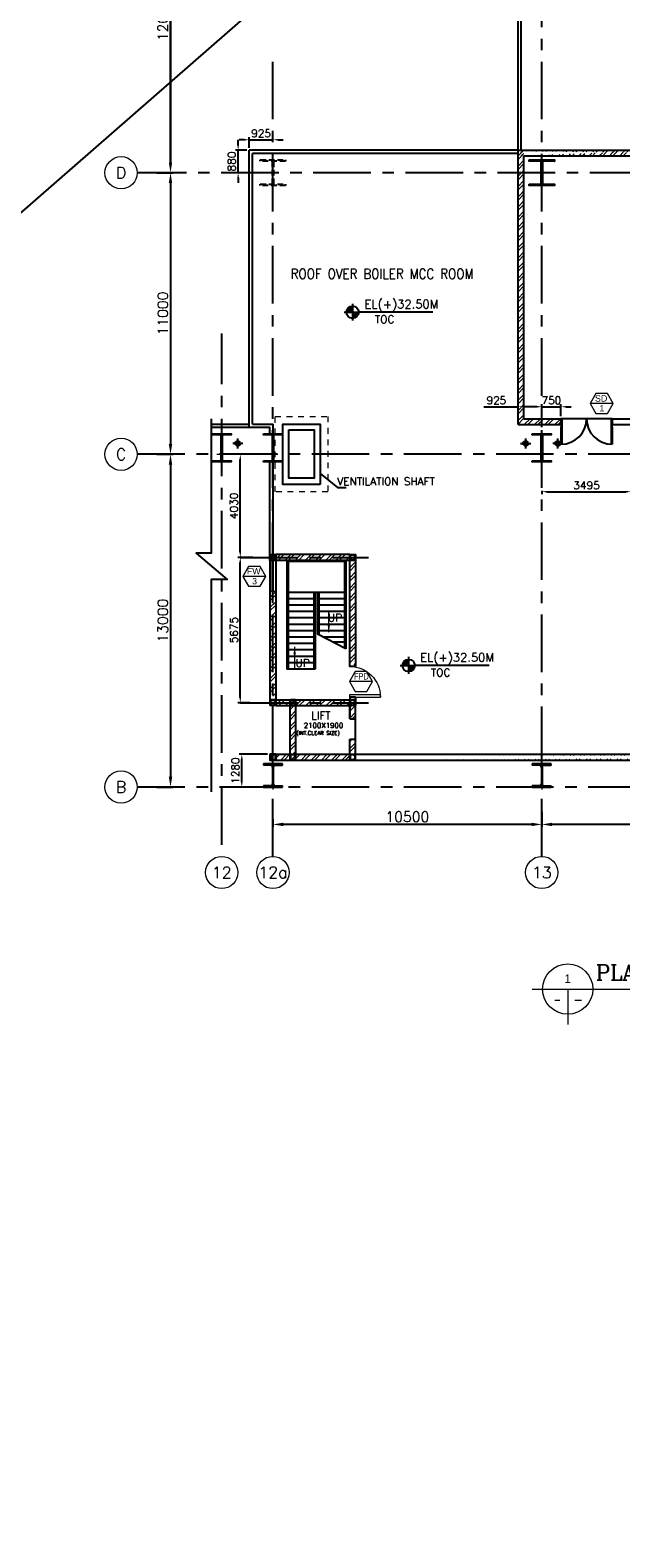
# Model space of a CAD drawing. Header units: inches. Extents: x 0 to 1544102, y -487208 to 23144100.
# Tile 74 of 256: x 518232 to 541301, y -305438 to -246529. Entities that reach past the tile are written whole.
import ezdxf
from ezdxf.enums import TextEntityAlignment as Align

# ---------------------------------------------------------------- set-up
doc = ezdxf.new("R2010")
doc.units = ezdxf.units.IN
doc.header["$LTSCALE"] = 1800
doc.header["$MEASUREMENT"] = 0
for name, pattern in [('CENTER', [2, 1.25, -0.25, 0.25, -0.25]), ('CENTER2', [1.125, 0.75, -0.125, 0.125, -0.125]), ('HIDDEN2', [0.1875, 0.125, -0.0625]), ('HIDDENS', [0.25, 0.125, -0.125])]:
    doc.linetypes.add(name, pattern=pattern)
doc.layers.get('0').update_dxf_attribs({"color": 253, "lineweight": 9})
for name, color, linetype in [('1', 7, 'Continuous'), ('COL', 1, 'Continuous'), ('CONCRETE', 145, 'Continuous'), ('GRID', 251, 'CENTER'), ('RAIN WATER', 6, 'Continuous'), ('REV3', 2, 'Continuous'), ('STAIR', 2, 'Continuous'), ('TEXT', 3, 'Continuous'), ('WALL', 6, 'Continuous'), ('WALL1', 6, 'Continuous')]:
    doc.layers.add(name, color=color, linetype=linetype)
for name, color, linetype, lineweight in [('2CON', 1, 'Continuous', 13), ('A-CUT OUT', 3, 'Continuous', 30), ('A-DOOR', 31, 'Continuous', 9), ('A-WIN TAG', 3, 'Continuous', 13), ('A-WIN TAG TEXT', 3, 'Continuous', 13), ('CEN', 2, 'CENTER', 15), ('CL', 8, 'CENTER', 15), ('DIM', 4, 'Continuous', 18), ('dimension line', 4, 'Continuous', 18), ('LEADER', 4, 'Continuous', 15), ('TIT', 4, 'Continuous', 13), ('WALL HATCH', 251, 'Continuous', 13), ('WINDOW', 3, 'Continuous', 13)]:
    doc.layers.add(name, color=color, linetype=linetype, lineweight=lineweight)
doc.styles.add('ARCHITECTURE', font='stylu.ttf')
doc.styles.add('COMPLEX', font='complex')
doc.styles.add('ROAMNS', font='ROMANS.shx')
doc.styles.add('ROMANC', font='ROMANC.SHX')
doc.styles.add('ROMANS', font='romans.shx')
doc.styles.add('SIMPLEX-25', font='simplex.shx')
doc.styles.get("Standard").update_dxf_attribs({"font": 'arial.ttf'})
doc.linetypes.add('FENCELINE1', pattern='A,0.25,-0.1,[133,ltypeshp.shx,S=0.1,R=0,X=-0.1,Y=0],-0.1,1', length=1.45)
doc.dimstyles.new('270-TA-100', dxfattribs={"dimscale": 150, "dimtxt": 400, "dimasz": 2, "dimexe": 0.75, "dimexo": 1, "dimgap": 1, "dimtad": 1, "dimdec": 0, "dimzin": 12, "dimdsep": 46, "dimtxsty": 'ROMANS', "dimcen": 0, "dimclrd": 256, "dimclre": 256, "dimclrt": 6, "dimadec": 1, "dimazin": 3, "dimtfac": 1, "dimtdec": 0, "dimtix": 1, "dimtmove": 2, "dimatfit": 0, "dimfxl": 1.25, "dimarcsym": 2})
doc.dimstyles.new('DIM INT 1', dxfattribs={"dimtxt": 300, "dimasz": 200, "dimexe": 100, "dimexo": 100, "dimgap": 100, "dimtad": 1, "dimdec": 0, "dimzin": 13, "dimdsep": 46, "dimlunit": 5, "dimtxsty": 'ROAMNS', "dimblk1": 'CLOSEDBLANK', "dimcen": 0.09, "dimclrd": 9, "dimclre": 9, "dimclrt": 4, "dimadec": 0, "dimazin": 0, "dimtfac": 1, "dimtdec": 0, "dimtix": 1, "dimtmove": 2, "dimatfit": 3, "dimfxl": 1, "dimtolj": 1, "dimtzin": 13, "dimarcsym": 0})
doc.dimstyles.new('DIM100 x2', dxfattribs={"dimscale": 0, "dimtxt": 400, "dimasz": 400, "dimexe": 100, "dimexo": 100, "dimgap": 100, "dimtad": 1, "dimdec": 0, "dimzin": 13, "dimdsep": 46, "dimtxsty": 'ROMANS', "dimblk2": 'OBLIQUE', "dimcen": 100, "dimdle": 100, "dimclrd": 9, "dimclre": 9, "dimclrt": 4, "dimadec": 0, "dimazin": 0, "dimtfac": 1.1, "dimtdec": 0, "dimtix": 1, "dimtmove": 2, "dimatfit": 3, "dimfxl": 1, "dimtolj": 1, "dimtzin": 13, "dimarcsym": 0})
pattern_1 = [(45, (-441058.83, -169272.05), (-198.87378, 198.87378), []), (45, (-440926.25, -169272.05), (-198.87378, 198.87378), [])]

# ---------------------------------------------------------------- blocks, each defined once
blk = doc.blocks.new('*D244')
at = {"layer": 'dimension line', "color": 9, "lineweight": -2, "transparency": 16777216}
for p, q in [((538214, -277071), (538214, -277663)), ((548714, -277181), (548714, -277663)), ((548314, -277563), (538614, -277563))]:
    blk.add_line(p, q, dxfattribs=at)
at = {"layer": 'dimension line', "color": 9, "transparency": 16777216}
for points in [[(538614, -277496), (538614, -277629), (538214, -277563)], [(548314, -277496), (548314, -277629), (548714, -277563)]]:
    blk.add_solid(points, dxfattribs=at)
at = {"layer": 'dimension line', "color": 4, "transparency": 16777216, "insert": (543464, -277263), "char_height": 400, "attachment_point": 5, "style": 'ROMANS'}
blk.add_mtext('\\A1;10500', dxfattribs=at)
blk = doc.blocks.new('_Oblique')
at = {"color": 0, "linetype": 'ByBlock', "lineweight": -2}
blk.add_line((-0.5, -0.5), (0.5, 0.5), dxfattribs=at)
blk = doc.blocks.new('*D246')
at = {"layer": 'dimension line', "color": 9, "lineweight": -2, "transparency": 16777216}
for p, q in [((527714, -277361), (527714, -277663)), ((538214, -277181), (538214, -277663)), ((537814, -277563), (528114, -277563))]:
    blk.add_line(p, q, dxfattribs=at)
at = {"layer": 'dimension line', "color": 9, "transparency": 16777216}
for points in [[(528114, -277496), (528114, -277629), (527714, -277563)], [(537814, -277496), (537814, -277629), (538214, -277563)]]:
    blk.add_solid(points, dxfattribs=at)
at = {"layer": 'dimension line', "color": 4, "transparency": 16777216, "insert": (532964, -277263), "char_height": 400, "attachment_point": 5, "style": 'ROMANS'}
blk.add_mtext('\\A1;10500', dxfattribs=at)
blk = doc.blocks.new('D E F G-ROW COLUMN UNIT2')
at = {"layer": 'COL'}
h = blk.add_hatch(dxfattribs=at)
h.set_pattern_fill('ANSI31', color=256, scale=200, angle=180, style=0)
h.set_pattern_definition([(225, (-557328.912, -127499.994), (17.6776695, -17.6776695), [])])
h.paths.add_polyline_path([(495, 500), (0, 500), (0, 446), (22, 450), (495, 450)])
h.paths.add_polyline_path([(0, 500), (-495, 500), (-495, 450), (0, 450)])
h.paths.add_polyline_path([(0, 450), (-22, 450), (-22, 0), (0, 0)])
h.paths.add_polyline_path([(22, 450), (0, 450), (0, 0), (22, 0)])
h.paths.add_polyline_path([(0, 0), (-22, 0), (-22, -450), (0, -450)])
h.paths.add_polyline_path([(22, 0), (0, 0), (0, -450), (22, -450)])
h.paths.add_polyline_path([(0, -450), (0, -500), (-495, -500), (-495, -450)])
h.paths.add_polyline_path([(495, -450), (0, -450), (0, -500), (495, -500)])
at = {"layer": 'CEN'}
for p, q in [((192, 0), (-192, 0)), ((0, -500), (0, 500))]:
    blk.add_line(p, q, dxfattribs=at)
at = {"layer": 'COL'}
for points in [[(-495, 500), (495, 500), (495, 450), (-495, 450)], [(-22, 450), (22, 450), (22, -450), (-22, -450)], [(-495, -450), (495, -450), (495, -500), (-495, -500)]]:
    blk.add_lwpolyline(points, close=True, dxfattribs=at)
blk = doc.blocks.new('*D652')
at = {"layer": 'dimension line', "color": 9, "lineweight": -2, "transparency": 16777216}
for p, q in [((523183, -240101), (523813, -240101)), ((523713, -251701), (523713, -240501)), ((523183, -252101), (523813, -252101))]:
    blk.add_line(p, q, dxfattribs=at)
at = {"layer": 'dimension line', "color": 9, "transparency": 16777216}
for points in [[(523646, -240501), (523780, -240501), (523713, -240101)], [(523646, -251701), (523780, -251701), (523713, -252101)]]:
    blk.add_solid(points, dxfattribs=at)
at = {"layer": 'dimension line', "color": 4, "transparency": 16777216, "insert": (523413, -246101), "char_height": 400, "attachment_point": 5, "rotation": 90, "style": 'ROMANS'}
blk.add_mtext('\\A1;12000', dxfattribs=at)
blk = doc.blocks.new('PL-FFL2')
at = {"layer": 'A-CUT OUT'}
h = blk.add_hatch(color=7, dxfattribs=at)
h.paths.add_polyline_path([(3.09, 1.96, 0.414214), (1.09, -0.04), (3.09, -0.04)])
h.paths.add_polyline_path([(5.09, -0.04), (3.09, -0.04), (3.09, -2.04, 0.414214)])
at = {"color": 1, "linetype": 'Continuous'}
for p, q in [((3.09, 2.74), (3.09, -2.74)), ((29.24, 0), (4.78, 0)), ((4.78, 0), (5.09, 0)), ((0.31, -0.04), (5.09, -0.04))]:
    blk.add_line(p, q, dxfattribs=at)
blk.add_circle((3.09, -0.04), 2, dxfattribs=at)
at = {"color": 4, "linetype": 'Continuous'}
blk.add_attdef('EL(+)', text='', height=2.75, dxfattribs=at).set_placement((18.98, 2.4), align=Align.MIDDLE)
at = {"color": 3, "linetype": 'Continuous'}
blk.add_attdef('XXX', text='', height=2.5, dxfattribs=at).set_placement((18.44, -3.52), align=Align.MIDDLE)
blk = doc.blocks.new('*D655')
at = {"layer": 'dimension line', "color": 9, "lineweight": -2, "transparency": 16777216}
for p, q in [((523183, -220101), (523813, -220101)), ((523713, -220501), (523713, -251701)), ((523395, -252101), (523813, -252101))]:
    blk.add_line(p, q, dxfattribs=at)
at = {"layer": 'dimension line', "color": 9, "transparency": 16777216}
for points in [[(523646, -220501), (523780, -220501), (523713, -220101)], [(523646, -251701), (523780, -251701), (523713, -252101)]]:
    blk.add_solid(points, dxfattribs=at)
at = {"layer": 'dimension line', "color": 4, "transparency": 16777216, "insert": (523413, -236101), "char_height": 400, "attachment_point": 5, "rotation": 90, "style": 'ROMANS'}
blk.add_mtext('\\A1;32000', dxfattribs=at)
blk = doc.blocks.new('*D656')
at = {"layer": 'dimension line', "color": 9, "lineweight": -2, "transparency": 16777216}
for p, q in [((523395, -252101), (523813, -252101)), ((523713, -252501), (523713, -262701)), ((523184, -263101), (523813, -263101))]:
    blk.add_line(p, q, dxfattribs=at)
at = {"layer": 'dimension line', "color": 9, "transparency": 16777216}
for points in [[(523646, -252501), (523780, -252501), (523713, -252101)], [(523646, -262701), (523780, -262701), (523713, -263101)]]:
    blk.add_solid(points, dxfattribs=at)
at = {"layer": 'dimension line', "color": 4, "transparency": 16777216, "insert": (523413, -257601), "char_height": 400, "attachment_point": 5, "rotation": 90, "style": 'ROMANS'}
blk.add_mtext('\\A1;11000', dxfattribs=at)
blk = doc.blocks.new('*D657')
at = {"layer": 'dimension line', "color": 9, "lineweight": -2, "transparency": 16777216}
for p, q in [((523184, -263101), (523813, -263101)), ((523713, -263501), (523713, -275701)), ((523184, -276101), (523813, -276101))]:
    blk.add_line(p, q, dxfattribs=at)
at = {"layer": 'dimension line', "color": 9, "transparency": 16777216}
for points in [[(523646, -263501), (523780, -263501), (523713, -263101)], [(523646, -275701), (523780, -275701), (523713, -276101)]]:
    blk.add_solid(points, dxfattribs=at)
at = {"layer": 'dimension line', "color": 4, "transparency": 16777216, "insert": (523413, -269601), "char_height": 400, "attachment_point": 5, "rotation": 90, "style": 'ROMANS'}
blk.add_mtext('\\A1;13000', dxfattribs=at)
blk = doc.blocks.new('GRD')
at = {"layer": 'CL', "linetype": 'Continuous'}
blk.add_circle((0, 419.99985), 419.99985, dxfattribs=at)
at = {"layer": 'CL', "color": 4, "style": 'COMPLEX'}
blk.add_attdef('GRD', text='', height=300, dxfattribs=at).set_placement((0, 419.99985), align=Align.MIDDLE)
blk = doc.blocks.new('M_Fire Door Single - 1200 x 2100mm FPD1-Level 1')
at = {"layer": 'A-DOOR'}
for p, q in [((500, -115), (500, -1315)), ((600, -115), (500, -115)), ((600, -115), (600, -1315)), ((600, -1315), (500, -1315))]:
    blk.add_line(p, q, dxfattribs=at)
blk.add_arc((600, -115), 1200, 180, 270, dxfattribs=at)
blk = doc.blocks.new('Stub column')
at = {"layer": 'COL', "linetype": 'ByBlock'}
for p, q in [((-108, 90), (-108, -90)), ((-108, 90), (-100, 90)), ((-108, 90), (-100, 90)), ((-108, 90), (-108, -90)), ((-25, 100), (-100, 100)), ((-100, 100), (-100, -100)), ((-100, 100), (-100, -100)), ((-25, 100), (-100, 100)), ((90, 108), (-90, 108)), ((-90, 100), (-90, 108)), ((-90, 100), (-90, 108)), ((-25, 100), (100, 100)), ((90, 100), (90, 108)), ((100, 100), (100, -100)), ((108, 90), (100, 90)), ((108, 90), (108, -90)), ((-108, -90), (-100, -90)), ((-108, -90), (-100, -90)), ((-100, -100), (-25, -100)), ((-100, -100), (-25, -100)), ((-90, -100), (-90, -108)), ((-90, -100), (-90, -108)), ((90, -108), (-90, -108)), ((100, -100), (-25, -100)), ((90, -100), (90, -108)), ((108, -90), (100, -90))]:
    blk.add_line(p, q, dxfattribs=at)
for points in [[(-25, -100), (-25, -97, 0.401544), (-31, -91), (-88, -88, -0.401544), (-94, -82), (-94, 82, -0.401544), (-88, 88), (-31, 91, 0.401544), (-25, 97), (-25, 100)], [(-25, -100), (-25, -97, 0.401544), (-31, -91), (-88, -88, -0.401544), (-94, -82), (-94, 82, -0.401544), (-88, 88), (-31, 91, 0.401544), (-25, 97), (-25, 100)], [(25, -100), (25, -97, -0.401544), (31, -91), (88, -88, 0.401544), (94, -82), (94, 82, 0.401544), (88, 88), (31, 91, -0.401544), (25, 97), (25, 100)]]:
    blk.add_lwpolyline(points, format="xyb", dxfattribs=at)
blk = doc.blocks.new('*D699')
at = {"layer": 'DIM', "color": 9, "lineweight": -2, "transparency": 16777216}
for p, q in [((526929, -267131), (526339, -267131)), ((526439, -272606), (526439, -267331)), ((526813, -272806), (526339, -272806))]:
    blk.add_line(p, q, dxfattribs=at)
at = {"layer": 'DIM', "color": 9, "transparency": 16777216}
for points in [[(526405, -267331), (526472, -267331), (526439, -267131)], [(526405, -272606), (526472, -272606), (526439, -272806)]]:
    blk.add_solid(points, dxfattribs=at)
at = {"layer": 'DIM', "color": 4, "transparency": 16777216, "insert": (526189, -269969), "char_height": 300, "attachment_point": 5, "rotation": 90, "style": 'ROAMNS'}
blk.add_mtext('\\A1;5675', dxfattribs=at)
blk = doc.blocks.new('_ClosedBlank')
at = {"color": 0, "linetype": 'ByBlock', "lineweight": -2}
for p, q in [((-1, 0.17), (0, 0)), ((-1, 0.17), (-1, -0.17)), ((0, 0), (-1, -0.17))]:
    blk.add_line(p, q, dxfattribs=at)
blk = doc.blocks.new('*D700')
at = {"layer": 'DIM', "color": 9, "lineweight": -2, "transparency": 16777216}
for p, q in [((526838, -263101), (526339, -263101)), ((526439, -266931), (526439, -263301)), ((526929, -267131), (526339, -267131))]:
    blk.add_line(p, q, dxfattribs=at)
at = {"layer": 'DIM', "color": 9, "transparency": 16777216}
for points in [[(526405, -263301), (526472, -263301), (526439, -263101)], [(526405, -266931), (526472, -266931), (526439, -267131)]]:
    blk.add_solid(points, dxfattribs=at)
at = {"layer": 'DIM', "color": 4, "transparency": 16777216, "insert": (526189, -265116), "char_height": 300, "attachment_point": 5, "rotation": 90, "style": 'ROAMNS'}
blk.add_mtext('\\A1;4030', dxfattribs=at)
blk = doc.blocks.new('*D709')
at = {"layer": 'DIM', "color": 9, "lineweight": -2, "transparency": 16777216}
for p, q in [((526355, -251021), (526355, -250821)), ((526689, -251221), (526255, -251221)), ((526355, -252101), (526355, -251221)), ((526689, -252101), (526255, -252101)), ((526355, -252301), (526355, -252501))]:
    blk.add_line(p, q, dxfattribs=at)
at = {"layer": 'DIM', "color": 9, "transparency": 16777216}
for points in [[(526322, -251021), (526388, -251021), (526355, -251221)], [(526322, -252301), (526388, -252301), (526355, -252101)]]:
    blk.add_solid(points, dxfattribs=at)
at = {"layer": 'DIM', "color": 4, "transparency": 16777216, "insert": (526105, -251661), "char_height": 300, "attachment_point": 5, "rotation": 90, "style": 'ROAMNS'}
blk.add_mtext('\\A1;880', dxfattribs=at)
blk = doc.blocks.new('*D712')
at = {"layer": 'DIM', "color": 9, "lineweight": -2, "transparency": 16777216}
for p, q in [((526589, -250812), (526389, -250812)), ((526789, -251121), (526789, -250712)), ((526789, -250812), (527714, -250812)), ((527714, -250826), (527714, -250712)), ((527914, -250812), (528114, -250812))]:
    blk.add_line(p, q, dxfattribs=at)
at = {"layer": 'DIM', "color": 9, "transparency": 16777216}
for points in [[(526589, -250779), (526589, -250846), (526789, -250812)], [(527914, -250779), (527914, -250846), (527714, -250812)]]:
    blk.add_solid(points, dxfattribs=at)
at = {"layer": 'DIM', "color": 4, "transparency": 16777216, "insert": (527251, -250562), "char_height": 300, "attachment_point": 5, "style": 'ROAMNS'}
blk.add_mtext('\\A1;925', dxfattribs=at)
blk = doc.blocks.new('B-ROW COLUMN (ABOVE 27.6M)')
at = {"layer": 'COL', "linetype": 'Continuous'}
h = blk.add_hatch(dxfattribs=at)
h.set_pattern_fill('ANSI31', color=256, scale=100, style=0)
h.set_pattern_definition([(45, (-1203962.571, 168010.577), (-8.83883476, 8.83883476), [])])
h.paths.add_polyline_path([(13, 500), (0, 500), (0, 150), (13, 150)])
h.paths.add_polyline_path([(0, 500), (-13, 500), (-13, 150), (0, 150)])
h.paths.add_polyline_path([(-370, 900), (-370, 852), (-89, 852), (-87, 852), (-85, 852), (-83, 852), (-82, 852), (-80, 851), (-78, 851), (-76, 851), (-74, 851), (-72, 850), (-71, 850), (-69, 849), (-67, 849), (-65, 848), (-64, 848), (-62, 847), (-60, 846), (-58, 846), (-57, 845), (-55, 844), (-53, 843), (-52, 842), (-50, 841), (-49, 840), (-47, 839), (-46, 838), (-44, 837), (-43, 836), (-41, 835), (-40, 834), (-38, 832), (-37, 831), (-36, 830), (-34, 829), (-33, 827), (-32, 826), (-31, 824), (-29, 823), (-28, 821), (-27, 820), (-26, 818), (-25, 817), (-24, 815), (-23, 814), (-22, 812), (-22, 810), (-21, 809), (-20, 807), (-19, 805), (-19, 804), (-18, 802), (-17, 800), (-17, 798), (-16, 797), (-16, 795), (-15, 793), (-15, 791), (-15, 789), (-14, 788), (-14, 786), (-14, 784), (-14, 782), (-14, 780), (-14, 778), (-13, 776), (-13, 500), (0, 500), (0, 900)])
h.paths.add_polyline_path([(370, 852), (370, 900), (0, 900), (0, 500), (13, 500), (13, 776), (14, 778), (14, 780), (14, 782), (14, 784), (14, 786), (14, 788), (15, 789), (15, 791), (15, 793), (16, 795), (16, 797), (17, 798), (17, 800), (18, 802), (19, 804), (19, 805), (20, 807), (21, 809), (22, 810), (22, 812), (23, 814), (24, 815), (25, 817), (26, 818), (27, 820), (28, 821), (29, 823), (31, 824), (32, 826), (33, 827), (34, 829), (36, 830), (37, 831), (38, 832), (40, 834), (41, 835), (43, 836), (44, 837), (46, 838), (47, 839), (49, 840), (50, 841), (52, 842), (53, 843), (55, 844), (57, 845), (58, 846), (60, 846), (62, 847), (64, 848), (65, 848), (67, 849), (69, 849), (71, 850), (72, 850), (74, 851), (76, 851), (78, 851), (80, 851), (82, 852), (83, 852), (85, 852), (87, 852), (89, 852)])
h.paths.add_polyline_path([(370, 0), (370, 48), (89, 48), (87, 48), (85, 48), (83, 48), (82, 48), (80, 49), (78, 49), (76, 49), (74, 49), (72, 50), (71, 50), (69, 51), (67, 51), (65, 52), (64, 52), (62, 53), (60, 54), (58, 54), (57, 55), (55, 56), (53, 57), (52, 58), (50, 59), (49, 60), (47, 61), (46, 62), (44, 63), (43, 64), (41, 65), (40, 66), (38, 68), (37, 69), (36, 70), (34, 71), (33, 73), (32, 74), (31, 76), (29, 77), (28, 79), (27, 80), (26, 82), (25, 83), (24, 85), (23, 86), (22, 88), (22, 90), (21, 91), (20, 93), (19, 95), (19, 96), (18, 98), (17, 100), (17, 102), (16, 103), (16, 105), (15, 107), (15, 109), (15, 111), (14, 112), (14, 114), (14, 116), (14, 118), (14, 120), (14, 122), (13, 124), (13, 150), (0, 150), (0, 0)])
h.paths.add_polyline_path([(-370, 48), (-370, 0), (0, 0), (0, 150), (-13, 150), (-13, 124), (-14, 122), (-14, 120), (-14, 118), (-14, 116), (-14, 114), (-14, 112), (-15, 111), (-15, 109), (-15, 107), (-16, 105), (-16, 103), (-17, 102), (-17, 100), (-18, 98), (-19, 96), (-19, 95), (-20, 93), (-21, 91), (-22, 90), (-22, 88), (-23, 86), (-24, 85), (-25, 83), (-26, 82), (-27, 80), (-28, 79), (-29, 77), (-31, 76), (-32, 74), (-33, 73), (-34, 71), (-36, 70), (-37, 69), (-38, 68), (-40, 66), (-41, 65), (-43, 64), (-44, 63), (-46, 62), (-47, 61), (-49, 60), (-50, 59), (-52, 58), (-53, 57), (-55, 56), (-57, 55), (-58, 54), (-60, 54), (-62, 53), (-64, 52), (-65, 52), (-67, 51), (-69, 51), (-71, 50), (-72, 50), (-74, 49), (-76, 49), (-78, 49), (-80, 49), (-82, 48), (-83, 48), (-85, 48), (-87, 48), (-89, 48)])
at = {"layer": 'CEN', "color": 2}
for p, q in [((0, 995), (0, -95)), ((-37, 450), (37, 450))]:
    blk.add_line(p, q, dxfattribs=at)
at = {"layer": 'COL'}
for p, q in [((-370, 900), (-370, 852)), ((370, 900), (-370, 900)), ((-89, 852), (-370, 852)), ((-13, 776), (-13, 124)), ((13, 776), (13, 124)), ((89, 852), (370, 852)), ((370, 852), (370, 900)), ((-89, 48), (-370, 48)), ((-370, 48), (-370, 0)), ((-370, 0), (370, 0)), ((89, 48), (370, 48)), ((370, 0), (370, 48))]:
    blk.add_line(p, q, dxfattribs=at)
for centre, major_axis, start_param, end_param in [((-89, 776), (-75.5, 0), 3.142177, 4.712973), ((89, 776), (-75.5, 0), -1.570153, 0.000644), ((-89, 124), (-75.5, 0.1), 1.572668, 3.143464), ((89, 124), (-75.5, 0.1), 0.001198, 1.571994)]:
    blk.add_ellipse(centre, major_axis=major_axis, ratio=1, start_param=start_param, end_param=end_param, dxfattribs=at)
blk = doc.blocks.new('C-ROW COLUMN (above17m)')
at = {"layer": 'COL'}
h = blk.add_hatch(dxfattribs=at)
h.set_pattern_fill('ANSI31', color=256, scale=200, style=0)
h.set_pattern_definition([(45, (-78771.347, -120071.694), (-17.6776695, 17.6776695), [])])
h.paths.add_polyline_path([(22, 755), (-22, 755), (-22, -255), (22, -255)])
h.paths.add_polyline_path([(370, -300), (370, -255), (-370, -255), (-370, -300)])
h.paths.add_polyline_path([(-370, 800), (-370, 755), (370, 755), (370, 800)])
at = {"layer": 'CEN'}
for p, q in [((0, -300), (0, 800)), ((-192, 0), (192, 0))]:
    blk.add_line(p, q, dxfattribs=at)
at = {"layer": 'COL'}
for points in [[(-370, 800), (370, 800), (370, 755), (-370, 755)], [(-22, 755), (22, 755), (22, -255), (-22, -255)], [(-370, -255), (370, -255), (370, -300), (-370, -300)]]:
    blk.add_lwpolyline(points, close=True, dxfattribs=at)
blk = doc.blocks.new('M_Double-Flush - 2000 X 2100 SD1-275612-Level 1')
at = {"layer": 'A-DOOR', "lineweight": 18}
for p, q in [((-1000, 1115), (-949, 1115)), ((-1000, 115), (-1000, 1115)), ((-949, 115), (-949, 1115)), ((949, 115), (949, 1114)), ((1000, 115), (1000, 1115)), ((-1000, 115), (-949, 115)), ((1000, 115), (949, 115))]:
    blk.add_line(p, q, dxfattribs=at)
at = {"layer": 'A-DOOR'}
for centre, start, end in [((-1000, 115), 0, 90), ((1000, 115), 90, 180)]:
    blk.add_arc(centre, 1000, start, end, dxfattribs=at)
blk = doc.blocks.new('*D1124')
at = {"layer": 'DIM', "color": 9, "lineweight": -2, "transparency": 16777216}
for p, q in [((538014, -261244), (537814, -261244)), ((538214, -261251), (538214, -261144)), ((538214, -261244), (538964, -261244)), ((538964, -261611), (538964, -261144)), ((539164, -261244), (539364, -261244))]:
    blk.add_line(p, q, dxfattribs=at)
at = {"layer": 'DIM', "color": 9, "transparency": 16777216}
for points in [[(538014, -261211), (538014, -261277), (538214, -261244)], [(539164, -261211), (539164, -261277), (538964, -261244)]]:
    blk.add_solid(points, dxfattribs=at)
at = {"layer": 'DIM', "color": 4, "transparency": 16777216, "insert": (538589, -260994), "char_height": 300, "attachment_point": 5, "style": 'ROAMNS'}
blk.add_mtext('\\A1;750', dxfattribs=at)
blk = doc.blocks.new('*D1126')
at = {"layer": 'DIM', "color": 9, "lineweight": -2, "transparency": 16777216}
for p, q in [((527499, -274821), (526398, -274821)), ((526498, -275901), (526498, -275021)), ((526686, -276101), (526398, -276101))]:
    blk.add_line(p, q, dxfattribs=at)
at = {"layer": 'DIM', "color": 9, "transparency": 16777216}
for points in [[(526464, -275021), (526531, -275021), (526498, -274821)], [(526464, -275901), (526531, -275901), (526498, -276101)]]:
    blk.add_solid(points, dxfattribs=at)
at = {"layer": 'DIM', "color": 4, "transparency": 16777216, "insert": (526248, -275461), "char_height": 300, "attachment_point": 5, "rotation": 90, "style": 'ROAMNS'}
blk.add_mtext('\\A1;1280', dxfattribs=at)
blk = doc.blocks.new('*D1127')
at = {"layer": 'DIM', "color": 9, "lineweight": -2, "transparency": 16777216}
for p, q in [((535954, -261244), (537289, -261244)), ((537289, -261841), (537289, -261144)), ((538014, -261244), (537489, -261244)), ((538214, -262047), (538214, -261144))]:
    blk.add_line(p, q, dxfattribs=at)
at = {"layer": 'DIM', "color": 9, "transparency": 16777216}
for points in [[(537489, -261211), (537489, -261277), (537289, -261244)], [(538014, -261211), (538014, -261277), (538214, -261244)]]:
    blk.add_solid(points, dxfattribs=at)
at = {"layer": 'DIM', "color": 4, "transparency": 16777216, "insert": (536440, -260994), "char_height": 300, "attachment_point": 5, "style": 'ROAMNS'}
blk.add_mtext('\\A1;925', dxfattribs=at)
blk = doc.blocks.new('*D1128')
at = {"layer": 'DIM', "color": 9, "lineweight": -2, "transparency": 16777216}
for p, q in [((538214, -264525), (538214, -264663)), ((538414, -264563), (541508, -264563)), ((541708, -264525), (541708, -264663))]:
    blk.add_line(p, q, dxfattribs=at)
at = {"layer": 'DIM', "color": 9, "transparency": 16777216}
for points in [[(538414, -264529), (538414, -264596), (538214, -264563)], [(541508, -264529), (541508, -264596), (541708, -264563)]]:
    blk.add_solid(points, dxfattribs=at)
at = {"layer": 'DIM', "color": 4, "transparency": 16777216, "insert": (539961, -264313), "char_height": 300, "attachment_point": 5, "style": 'ROAMNS'}
blk.add_mtext('\\A1;3495', dxfattribs=at)
blk = doc.blocks.new('SC-01& LIFT')
at = {"layer": 'WALL HATCH'}
h = blk.add_hatch(dxfattribs=at)
h.set_pattern_fill('ANSI32', color=256, scale=750, style=0)
h.set_pattern_definition([(45, (-441713.83, -169222.05), (-198.87378, 198.87378), []), (45, (-441581.25, -169222.05), (-198.87378, 198.87378), [])])
edge = h.paths.add_edge_path()
edge.add_arc((3172, -33583100), 33587860, 89.9999019, 90.0002943, ccw=False)
edge.add_line((3230, 4760), (3230, 8855))
edge.add_line((3230, 8855), (3000, 8855))
edge.add_line((3000, 8855), (3000, 4760))
h = blk.add_hatch(dxfattribs=at)
h.set_pattern_fill('ANSI32', color=256, scale=750, style=0)
h.set_pattern_definition([(45, (-527713.7, -124725.3), (-198.87378, 198.87378), []), (45, (-527581.12, -124725.3), (-198.87378, 198.87378), [])])
h.paths.add_polyline_path([(3000, 9085), (115, 9085), (115, 8970), (3000, 8970)])
h.paths.add_polyline_path([(3000, 8970), (115, 8970), (115, 8855), (3000, 8855)])
h = blk.add_hatch(dxfattribs=at)
h.set_pattern_fill('ANSI32', color=256, scale=750, style=0)
h.set_pattern_definition([(45, (-421565.83, -181789.8), (-198.87378, 198.87378), []), (45, (-421433.25, -181789.8), (-198.87378, 198.87378), [])])
h.paths.add_polyline_path([(3000, 3180), (2305, 3180), (115, 3180), (115, 3295), (3000, 3295)])
h.paths.add_polyline_path([(3000, 3295), (115, 3295), (115, 3410), (125, 3410), (3000, 3410)])
h = blk.add_hatch(dxfattribs=at)
h.set_pattern_fill('ANSI32', color=256, scale=750, style=0)
h.set_pattern_definition([(45, (-466575.8, -141084.9), (-198.87378, 198.87378), []), (45, (-466443.2, -141084.9), (-198.87378, 198.87378), [])])
h.paths.add_polyline_path([(900, 3180), (670, 3180), (670, 1280), (900, 1280)])
h = blk.add_hatch(dxfattribs=at)
h.set_pattern_fill('ANSI32', color=256, scale=750, style=0)
h.set_pattern_definition(pattern_1)
h.paths.add_polyline_path([(3230, 3180), (3000, 3180), (3000, 2663), (3230, 2663)])
h = blk.add_hatch(dxfattribs=at)
h.set_pattern_fill('ANSI32', color=256, scale=750, style=0)
h.set_pattern_definition(pattern_1)
h.paths.add_polyline_path([(3230, 1863), (3000, 1863), (3000, 1280), (3230, 1280)])
h = blk.add_hatch(dxfattribs=at)
h.set_pattern_fill('ANSI32', color=256, scale=750, style=0)
h.set_pattern_definition([(45, (-441713.83, -169272.05), (-198.87378, 198.87378), []), (45, (-441581.25, -169272.05), (-198.87378, 198.87378), [])])
h.paths.add_polyline_path([(3000, 1050), (3000, 1280), (115, 1280), (115, 1050)])
at = {"layer": 'COL'}
for points in [[(-115, 9085), (115, 9085), (115, 8855), (-115, 8855)], [(3000, 9085), (3230, 9085), (3230, 8855), (3000, 8855)], [(3000, 3410), (3230, 3410), (3230, 3180), (3000, 3180)]]:
    blk.add_lwpolyline(points, close=True, dxfattribs=at)
at = {"layer": 'REV3', "linetype": 'Continuous'}
for p, q in [((115, 1280), (-115, 1280)), ((115, 1050), (-115, 1050))]:
    blk.add_line(p, q, dxfattribs=at)
at = {"layer": 'STAIR', "linetype": 'FENCELINE1', "ltscale": 0.25}
for p, q in [((545, 8855), (545, 4605)), ((2845, 8855), (2845, 5396)), ((1645, 7605), (1645, 4605)), ((1745, 7605), (1745, 5971))]:
    blk.add_line(p, q, dxfattribs=at)
at = {"layer": 'STAIR'}
for p, q in [((595, 8805), (595, 4605)), ((2795, 8805), (595, 8805)), ((2795, 8805), (2795, 5422)), ((2795, 7605), (595, 7605)), ((1595, 7355), (595, 7355)), ((1595, 7105), (595, 7105)), ((1595, 7605), (1595, 4605)), ((1795, 7605), (1795, 5945)), ((2795, 7355), (1795, 7355)), ((2795, 7105), (1795, 7105)), ((1595, 6855), (595, 6855)), ((1595, 6605), (595, 6605)), ((2795, 6855), (1795, 6855)), ((2795, 6605), (1795, 6605)), ((1595, 6355), (595, 6355)), ((1595, 6105), (595, 6105)), ((2845, 5396), (1745, 5971)), ((2795, 6355), (1795, 6355)), ((2795, 6105), (1795, 6105)), ((1595, 5855), (595, 5855)), ((1595, 5605), (595, 5605)), ((1595, 5355), (595, 5355)), ((2795, 5855), (1967, 5855)), ((2795, 5655), (2350, 5655)), ((1595, 5105), (595, 5105)), ((1595, 4855), (595, 4855)), ((1645, 4605), (545, 4605))]:
    blk.add_line(p, q, dxfattribs=at)
at = {"layer": 'WALL'}
for p, q in [((3000, 9085), (115, 9085)), ((3000, 8855), (115, 8855)), ((670, 1050), (670, 3410)), ((900, 1050), (900, 3410)), ((3000, 3510), (3000, 3410)), ((3000, 3180), (3000, 2663)), ((3000, 2663), (3000, 3180)), ((3230, 3510), (3230, 3410)), ((3000, 2663), (3230, 2663)), ((3000, 1863), (3230, 1863)), ((3000, 1050), (3000, 1863))]:
    blk.add_line(p, q, dxfattribs=at)
at = {"layer": 'WALL', "flags": 128}
for points in [[(3230, 9085), (3230, 4710), (3000, 4710), (3000, 9085)], [(115, 3410), (3000, 3410)], [(115, 3180), (3000, 3180)], [(3230, 3510), (3000, 3510)], [(3000, 1280), (3000, 1863)], [(3230, 1280), (3230, 1863)], [(115, 1280), (3000, 1280)], [(115, 1050), (2870, 1050)]]:
    blk.add_lwpolyline(points, dxfattribs=at)
at = {"layer": 'WALL'}
for points in [[(-115, 1280), (-115, 1050), (3230, 1050), (3230, 3180)], [(-115, 1280), (-115, 1050)], [(115, 1280), (115, 1050)]]:
    blk.add_lwpolyline(points, dxfattribs=at)
at = {"layer": 'COL', "xscale": -1, "rotation": 180}
for p in [(0, 8970), (3115, 8970), (0, 3295), (785, 3295), (3115, 3295), (785, 1165), (3115, 1165)]:
    blk.add_blockref('Stub column', p, dxfattribs=at)
at = {"layer": 'COL'}
blk.add_blockref('Stub column', (0, 1165), dxfattribs=at)
at = {"layer": 'TEXT', "linetype": 'CENTER', "style": 'ROMANC'}
for s, height, p in [('UP', 300, (2150, 6467, -1000)), ('UP', 300, (888, 4691, -1000)), ('2100X1900', 200, (1204, 2307)), ('LIFT', 300, (1493, 2644)), ('(INT.CLEAR SIZE)', 150, (913, 2036))]:
    blk.add_text(s, height=height, dxfattribs=at).set_placement(p)
at = {"layer": 'LEADER'}
for points in [[(2182, 6050), (2182, 6855)], [(848, 5478), (848, 4605)]]:
    blk.add_leader(points, dimstyle='270-TA-100', dxfattribs=at)

msp = doc.modelspace()

# ---------------------------------------------------------------- hatches: boundary and pattern name
at = {"layer": 'WALL HATCH'}
h = msp.add_hatch(dxfattribs=at)
h.set_pattern_fill('ANSI32', color=256, scale=750, style=0)
h.set_pattern_definition([(45, (2000, 30), (-198.87378, 198.87378), []), (45, (2132.58, 30), (-198.87378, 198.87378), [])])
edge = h.paths.add_edge_path()
edge.add_line((543067.7, -251221.25), (553405.09, -251221.25))
edge.add_line((543066.44, -251436.25), (553405.09, -251436.25))
edge.add_line((537288.7, -251256.39), (537498.7, -251256.39))
edge.add_line((537288.7, -251436.25), (537524.27, -251436.25))
edge.add_line((537292.04, -251221.25), (543039.29, -251221.25))
edge.add_line((537518.7, -251436.25), (543039.29, -251436.25))
h = msp.add_hatch(dxfattribs=at)
h.set_pattern_fill('ANSI32', color=256, scale=750, style=0)
h.paths.add_polyline_path([(537518.7, -251221.25), (537288.7, -251221.25), (537288.7, -252880.97), (537518.7, -252880.97)])
h = msp.add_hatch(dxfattribs=at)
h.set_pattern_fill('ANSI32', color=256, scale=750, style=0)
h.paths.add_polyline_path([(537518.7, -252880.97), (537288.7, -252880.97), (537288.7, -261941.25), (538963.7, -261941.25), (538963.7, -261711.25), (537518.7, -261711.25)])
h = msp.add_hatch(dxfattribs=at)
h.set_pattern_fill('ANSI32', color=256, scale=750, style=0)
edge = h.paths.add_edge_path()
edge.add_line((540963.7, -261711.25), (574677.72, -261711.25))
edge.add_line((540963.7, -261941.25), (574677.72, -261941.25))
h = msp.add_hatch(dxfattribs=at)
h.set_pattern_fill('ANSI32', color=256, scale=750, style=0)
h.paths.add_polyline_path([(527598.7, -267246.25), (527828.7, -267246.25), (527828.7, -267016.25), (527598.7, -267016.25)])
h.paths.add_polyline_path([(527828.7, -268446.25), (527598.7, -268446.25), (527598.7, -272556.25), (527828.7, -272556.25)])
h = msp.add_hatch(dxfattribs=at)
h.set_pattern_fill('ANSI32', color=256, scale=750, style=0)
edge = h.paths.add_edge_path()
edge.add_line((530943.7, -274821.25), (574677.72, -274821.25))
edge.add_line((530943.7, -275051.25), (574677.72, -275051.25))

# ---------------------------------------------------------------- linework, layer by layer
at = {"linetype": 'HIDDENS'}
msp.add_lwpolyline([(527798.7, -261621.25), (529858.7, -261621.25), (529858.7, -264566.14), (527798.7, -264566.14)], close=True, dxfattribs=at)
at = {"layer": '1'}
msp.add_line((666642.8, -123668.06), (453196.77, -310154.62), dxfattribs=at)
msp.add_lwpolyline([(525300.15, -261711.25), (525300.15, -266959.57), (524715.61, -266959.57), (525920.19, -267995.91), (525300.15, -267995.91), (525300.15, -276291.25)], dxfattribs=at)
at = {"layer": '2CON'}
for p, q in [((541001.7, -261117.82), (540101.7, -261117.82)), ((527433.87, -267869.79), (526533.87, -267869.79)), ((531606.37, -271978.29), (530706.37, -271978.29))]:
    msp.add_line(p, q, dxfattribs=at)
at = {"layer": 'A-WIN TAG'}
for points in [[(540326.7, -260728.11), (540101.7, -261117.82), (540326.7, -261507.53), (540776.7, -261507.53), (541001.7, -261117.82), (540776.7, -260728.11)], [(526758.87, -267480.08), (526533.87, -267869.79), (526758.87, -268259.51), (527208.87, -268259.51), (527433.87, -267869.79), (527208.87, -267480.08)], [(530931.37, -271588.58), (530706.37, -271978.29), (530931.37, -272368.01), (531381.37, -272368.01), (531606.37, -271978.29), (531381.37, -271588.58)]]:
    msp.add_lwpolyline(points, close=True, dxfattribs=at)
at = {"layer": 'COL', "linetype": 'HIDDEN2'}
for points in [[(527218.7, -251601.25), (528208.7, -251601.25), (528208.7, -251651.25), (527218.7, -251651.25)], [(527691.2, -251651.25), (527736.2, -251651.25), (527736.2, -252551.25), (527691.2, -252551.25)], [(527218.7, -252551.25), (528208.7, -252551.25), (528208.7, -252601.25), (527218.7, -252601.25)]]:
    msp.add_lwpolyline(points, close=True, dxfattribs=at)
at = {"layer": 'CONCRETE'}
msp.add_line((540963.7, -261711.25), (538962.7, -261711.25), dxfattribs=at)
at = {"layer": 'GRID'}
for p, q in [((538213.7, -278811.88), (538213.7, -216849.27)), ((527713.7, -278811.88), (527713.7, -247677.45)), ((574739.07, -252101.25), (522413.7, -252101.25)), ((525713.7, -278361.16), (525713.7, -258376.9)), ((574677.72, -263101.25), (522413.7, -263101.25)), ((526438.7, -267131.25), (531443.7, -267131.25)), ((526438.7, -272806.25), (531443.7, -272806.25)), ((574677.72, -276101.25), (522413.7, -276101.25))]:
    msp.add_line(p, q, dxfattribs=at)
at = {"layer": 'RAIN WATER', "linetype": 'CENTER2', "ltscale": 0.05}
for p, q in [((526538.7, -262676.25), (526138.7, -262676.25)), ((526338.7, -262876.25), (526338.7, -262476.25)), ((537388.7, -262676.25), (537788.7, -262676.25)), ((537588.7, -262876.25), (537588.7, -262476.25)), ((539038.7, -262676.25), (538638.7, -262676.25)), ((538838.7, -262876.25), (538838.7, -262476.25))]:
    msp.add_line(p, q, dxfattribs=at)
at = {"layer": 'RAIN WATER', "linetype": 'HIDDEN2', "ltscale": 0.25}
for centre in [(526338.7, -262676.25), (537588.7, -262676.25), (538838.7, -262676.25)]:
    msp.add_circle(centre, 100, dxfattribs=at)
at = {"layer": 'RAIN WATER', "ltscale": 0.25}
for centre in [(526338.7, -262676.25), (537588.7, -262676.25), (538838.7, -262676.25)]:
    msp.add_circle(centre, 75, dxfattribs=at)
at = {"layer": 'TIT'}
for p, q in [((537839.67, -283998.08), (558616.35, -283998.08)), ((539228.17, -283998.08), (539228.17, -285386.58))]:
    msp.add_line(p, q, dxfattribs=at)
msp.add_circle((539228.17, -283998.08), 981.82, dxfattribs=at)
at = {"layer": 'WALL'}
for p, q in [((526788.7, -262046.25), (526788.7, -251221.25)), ((537288.7, -251221.25), (526788.7, -251221.25)), ((537288.7, -251346.25), (526913.7, -251346.25)), ((526913.7, -261921.25), (526913.7, -251346.25)), ((537288.7, -252880.97), (537288.7, -251206.25)), ((537288.7, -251221.25), (553405.09, -251221.25)), ((537518.7, -251436.25), (553405.09, -251436.25)), ((537518.7, -252880.97), (537518.7, -251436.25)), ((537288.7, -261941.25), (537288.7, -252880.97)), ((537518.7, -261711.25), (537518.7, -252880.97)), ((525300.15, -261921.25), (526788.7, -261921.25)), ((525300.15, -262046.25), (526998.7, -262046.25)), ((526788.7, -262046.25), (527598.7, -262046.25)), ((526913.7, -261921.25), (527723.7, -261921.25)), ((527598.7, -262301.25), (527598.7, -262046.25)), ((527723.7, -262301.25), (527723.7, -261921.25)), ((537288.7, -261941.25), (538963.7, -261941.25)), ((537518.7, -261711.25), (538963.7, -261711.25)), ((538963.7, -261711.25), (538963.7, -261941.25)), ((538963.7, -262025.97), (538963.7, -262711.25)), ((540963.7, -261711.25), (574677.72, -261711.25)), ((540963.7, -261711.25), (540963.7, -261941.25)), ((540963.7, -261941.25), (574677.72, -261941.25)), ((540963.7, -262044.41), (540963.7, -262711.25)), ((527598.7, -267016.25), (527598.7, -263401.25)), ((527723.7, -267016.25), (527723.7, -263401.25)), ((527598.7, -267016.25), (527598.7, -272921.25)), ((527828.7, -267016.25), (527828.7, -272921.25)), ((527828.7, -272921.25), (527598.7, -272921.25)), ((530943.7, -274821.25), (574677.72, -274821.25)), ((530943.7, -275051.25), (574677.72, -275051.25))]:
    msp.add_line(p, q, dxfattribs=at)
for points in [[(529558.7, -264281.14), (528098.7, -264281.14), (528098.7, -261921.25), (529558.7, -261921.25)], [(528328.7, -262151.25), (529328.7, -262151.25), (529328.7, -264036.14), (528328.7, -264036.14)]]:
    msp.add_lwpolyline(points, close=True, dxfattribs=at)
for centre, start, end in [((538963.7, -261711.25), 270, 0), ((540963.7, -261711.25), 180, 270)]:
    msp.add_arc(centre, 1000, start, end, dxfattribs=at)
at = {"layer": 'WALL1'}
for p, q in [((537288.7, -251221.25), (537288.7, -219221.25)), ((537413.7, -251221.25), (537413.7, -219346.25))]:
    msp.add_line(p, q, dxfattribs=at)
at = {"layer": 'WINDOW', "ltscale": 100}
for p, q in [((527690.08, -268446.25), (527690.08, -267246.25)), ((527740.08, -268446.25), (527740.08, -267246.25))]:
    msp.add_line(p, q, dxfattribs=at)
msp.add_lwpolyline([(527598.7, -267246.25), (527598.7, -268446.25), (527828.7, -268446.25), (527828.7, -267246.25)], close=True, dxfattribs=at)

# ---------------------------------------------------------------- block references
for name, p in [('C-ROW COLUMN (above17m)', (525713.7, -263101.25)), ('C-ROW COLUMN (above17m)', (527713.7, -263101.25)), ('C-ROW COLUMN (above17m)', (538213.7, -263101.25)), ('B-ROW COLUMN (ABOVE 27.6M)', (527713.7, -276101.25)), ('B-ROW COLUMN (ABOVE 27.6M)', (538213.7, -276101.25))]:
    msp.add_blockref(name, p)
at = {"layer": '1', "color": 6}
ref = msp.add_blockref('PL-FFL2', (530453.23, -257546.11), dxfattribs=dict(at, xscale=120, yscale=120, zscale=120))
ref.add_attrib('XXX', 'TOC', dxfattribs={"layer": '0', "color": 3, "linetype": 'Continuous', "height": 300, "style": 'SIMPLEX-25'}).set_placement((532075.7, -257826.55), align=Align.MIDDLE)
ref.add_attrib('EL(+)', 'EL(+)32.50M', dxfattribs={"layer": '0', "color": 4, "linetype": 'Continuous', "height": 330, "style": 'SIMPLEX-25'}).set_placement((532734.25, -257258.46), align=Align.MIDDLE)
ref = msp.add_blockref('PL-FFL2', (532643.96, -271349.1), dxfattribs=dict(at, xscale=120, yscale=120, zscale=120))
ref.add_attrib('XXX', 'TOC', dxfattribs={"layer": '0', "color": 3, "linetype": 'Continuous', "height": 300, "style": 'SIMPLEX-25'}).set_placement((534266.44, -271629.53), align=Align.MIDDLE)
ref.add_attrib('EL(+)', 'EL(+)32.50M', dxfattribs={"layer": '0', "color": 4, "linetype": 'Continuous', "height": 330, "style": 'SIMPLEX-25'}).set_placement((534908.18, -271061.45), align=Align.MIDDLE)
at = {"layer": 'A-DOOR'}
msp.add_blockref('SC-01& LIFT', (527713.7, -276101.25), dxfattribs=at)
at = {"layer": 'A-DOOR', "rotation": 179.9999999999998}
msp.add_blockref('M_Double-Flush - 2000 X 2100 SD1-275612-Level 1', (539963.7, -261596.25), dxfattribs=at)
at = {"layer": 'A-DOOR', "xscale": -1, "rotation": 90.00000000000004}
msp.add_blockref('M_Fire Door Single - 1200 x 2100mm FPD1-Level 1', (530598.7, -271991.25), dxfattribs=at)
at = {"layer": 'COL'}
msp.add_blockref('D E F G-ROW COLUMN UNIT2', (538213.7, -252101.25), dxfattribs=at)
at = {"layer": 'DIM', "xscale": 1.5, "yscale": 1.5, "zscale": 1.5}
for p, values in [((521783.7, -252731.25), {'GRD': 'D'}), ((521783.7, -263731.25), {'GRD': 'C'}), ((521783.7, -276731.25), {'GRD': 'B'}), ((525713.58, -280071.88), {'GRD': '12'}), ((527713.7, -280071.88), {'GRD': '12a'}), ((538213.7, -280071.88), {'GRD': '13'})]:
    msp.add_blockref('GRD', p, dxfattribs=at).add_auto_attribs(values)

# ---------------------------------------------------------------- texts
at = {"layer": 'A-WIN TAG'}
for s, p in [('FW', (526964.17, -267669.85)), ('3', (526995.46, -268055.66))]:
    msp.add_text(s, height=250, dxfattribs=at).set_placement(p, align=Align.MIDDLE)
at = {"layer": 'A-WIN TAG TEXT'}
for s, p in [('SD', (540532.01, -260917.87)), ('1', (540563.29, -261303.69))]:
    msp.add_text(s, height=250, dxfattribs=at).set_placement(p, align=Align.MIDDLE)
at = {"layer": 'A-WIN TAG TEXT', "width": 0.8}
msp.add_text('FPD', height=250, dxfattribs=at).set_placement((531167.72, -271778.35), align=Align.MIDDLE)
at = {"layer": 'TEXT', "style": 'ROMANS', "width": 0.85}
msp.add_text('ROOF OVER BOILER MCC ROOM', height=400, dxfattribs=at).set_placement((528405.55, -256251.15))
at = {"layer": 'TEXT'}
for s, style, p in [('1', 'ARCHITECTURE', (539228.17, -283588.98)), ('-', 'ROAMNS', (539637.26, -284407.17))]:
    msp.add_text(s, height=327.27, dxfattribs=dict(at, style=style)).set_placement(p, align=Align.MIDDLE)
at = {"layer": 'TEXT', "style": 'ROMANS', "width": 0.8}
msp.add_text('-', height=327.27, dxfattribs=at).set_placement((538819.08, -284407.17), align=Align.MIDDLE)
at = {"layer": 'TEXT', "attachment_point": 1}
for s, insert, char_height, width, style in [('VENTILATION SHAFT ', (530228.42, -264006.52), 300, 4251.7706, 'ROMANS'), ('{\\Fcomplex|c0;PLAN AT EL(+)32.50M (FFL)LVL(UNIT#2)}', (540324.97, -283052.39), 600, 28835.4592, 'ARCHITECTURE')]:
    msp.add_mtext(s, dxfattribs=dict(at, insert=insert, char_height=char_height, width=width, style=style))

# ---------------------------------------------------------------- dimensions: what is measured, and where the dimension line sits
at = {"layer": 'DIM'}
for base, p1, p2, picture, middle in [((526355.12, -251221.25), (526788.7, -252101.25), (526788.7, -251221.25), '*D709', (526105.12, -251661.25)), ((526438.7, -263101.25), (527028.87, -267131.25), (526937.87, -263101.25), '*D700', (526188.7, -265116.25)), ((526438.7, -267131.25), (526912.87, -272806.25), (527028.87, -267131.25), '*D699', (526188.7, -269968.75)), ((526497.57, -274821.25), (526785.81, -276101.25), (527598.7, -274821.25), '*D1126', (526247.57, -275461.25))]:
    dim = msp.add_linear_dim(base=base, p1=p1, p2=p2, angle=90, dimstyle='DIM INT 1', dxfattribs=at)
    dim.commit()
    dim.dimension.update_dxf_attribs({"geometry": picture, "text_midpoint": middle})
for base, p1, p2, picture, middle in [((527713.7, -250812.41), (526788.7, -251221.25), (527713.7, -250926.23), '*D712', (527251.2, -250562.41)), ((538963.7, -261244.01), (538213.7, -261350.94), (538963.7, -261711.25), '*D1124', (538588.7, -260994.01)), ((541708.24, -264562.71), (538213.7, -264424.73), (541708.24, -264424.73), '*D1128', (539960.97, -264312.71))]:
    dim = msp.add_linear_dim(base=base, p1=p1, p2=p2, dimstyle='DIM INT 1', dxfattribs=at)
    dim.commit()
    dim.dimension.update_dxf_attribs({"geometry": picture, "text_midpoint": middle})
dim = msp.add_linear_dim(base=(537288.7, -261244.01), p1=(538213.7, -262147.03), p2=(537288.7, -261941.25), dimstyle='DIM INT 1', override={"dimtmove": 1}, dxfattribs=at)
dim.commit()
dim.dimension.update_dxf_attribs({"geometry": '*D1127', "text_midpoint": (536439.57, -261239.17), "dimtype": 160})
at = {"layer": 'dimension line'}
for base, p1, p2, angle, picture, middle in [((523712.86, -252101.25), (523083.22, -220101.25), (523295.02, -252101.25), 90, '*D655', (523412.86, -236101.25)), ((523712.86, -240101.25), (523083.22, -252101.25), (523083.22, -240101.25), 90, '*D652', (523412.86, -246101.25)), ((523712.86, -263101.25), (523295.02, -252101.25), (523084.07, -263101.25), 90, '*D656', (523412.86, -257601.25)), ((523712.86, -276101.25), (523084.07, -263101.25), (523084.07, -276101.25), 90, '*D657', (523412.86, -269601.25)), ((527713.7, -277562.58), (538213.7, -277080.9), (527713.7, -277260.8), 180, '*D246', (532963.7, -277262.58)), ((538213.7, -277562.58), (548713.7, -277080.9), (538213.7, -276970.69), 180, '*D244', (543463.7, -277262.58))]:
    dim = msp.add_linear_dim(base=base, p1=p1, p2=p2, angle=angle, dimstyle='DIM100 x2', override={"dimscale": 1}, dxfattribs=at)
    dim.commit()
    dim.dimension.update_dxf_attribs({"geometry": picture, "text_midpoint": middle})

# ---------------------------------------------------------------- leaders
at = {"layer": '1'}
msp.add_leader([(529558.7, -263854.18), (530234.52, -264394.75), (530570.77, -264394.75)], dimstyle='DIM INT 1', override={"dimgap": 100, "dimtad": 0}, dxfattribs=at)

doc.saveas('drawing.dxf')
